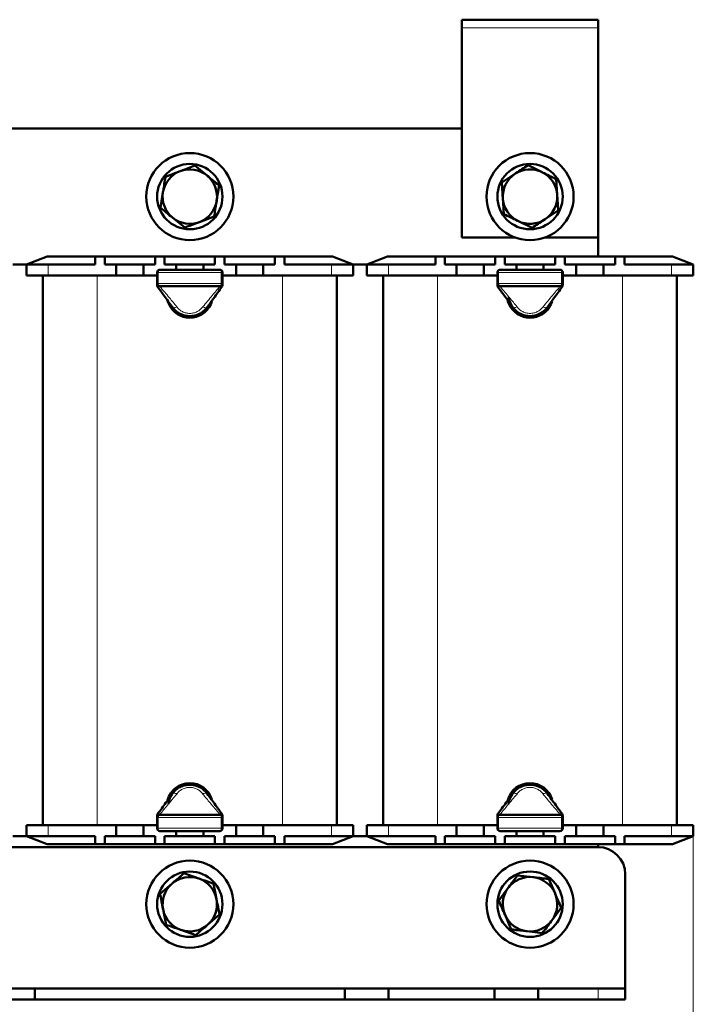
# Model space of a CAD drawing. Header units: millimetres. Extents: x 0 to 420, y 0 to 594.
# Tile 3 of 5: x 93 to 217, y 151 to 332. Entities that reach past the tile are written whole.
import ezdxf

# ---------------------------------------------------------------- set-up
doc = ezdxf.new("R2010")
doc.units = ezdxf.units.MM
doc.styles.add('SLDTEXTSTYLE0', font='TXT', dxfattribs={"width": 0.7, "bigfont": 'bigfont'})
doc.styles.add('SLDTEXTSTYLE1', font='TXT', dxfattribs={"width": 0.7})
doc.dimstyles.new('SLDDIMSTYLE0', dxfattribs={"dimtxt": 5, "dimasz": 5, "dimexe": 0, "dimexo": 0.0625, "dimgap": 1.25, "dimtad": 2, "dimdec": 1, "dimrnd": 1e-09, "dimzin": 12, "dimdsep": 46, "dimtxsty": 'SLDTEXTSTYLE1', "dimsah": 1, "dimcen": 0.09, "dimadec": 0, "dimazin": 3, "dimtfac": 1, "dimtdec": 3, "dimtofl": 0, "dimtmove": 0, "dimatfit": 3, "dimfxl": 1, "dimfrac": 2, "dimtolj": 1, "dimtzin": 12, "dimarcsym": 0})

# ---------------------------------------------------------------- blocks, each defined once
blk = doc.blocks.new('_D')
at = {"color": 7, "linetype": 'Continuous', "lineweight": 0}
for p, q in [((31.93, 181.78), (31.93, 116.79)), ((216.93, 181.78), (216.93, 116.79)), ((31.93, 117.79), (216.93, 117.79))]:
    blk.add_line(p, q, dxfattribs=at)
at = {"color": 7, "linetype": 'Continuous', "lineweight": 18}
for points in [[(31.93, 117.79), (36.93, 117.02), (36.93, 118.56)], [(216.93, 117.79), (211.93, 118.56), (211.93, 117.02)]]:
    blk.add_solid(points, dxfattribs=at)
at = {"color": 7, "linetype": 'Continuous', "lineweight": 18, "insert": (122.47, 124.24), "char_height": 5, "attachment_point": 1, "style": 'SLDTEXTSTYLE0'}
blk.add_mtext('Ш', dxfattribs=at)

msp = doc.modelspace()

# ---------------------------------------------------------------- linework, layer by layer
at = {"color": 7, "linetype": 'Continuous', "lineweight": 50}
for p, q in [((199.43, 331.79), (174.43, 331.79)), ((174.43, 331.79), (174.43, 330.29)), ((199.43, 331.79), (199.43, 330.29)), ((174.43, 330.29), (174.43, 291.79)), ((199.43, 291.79), (199.43, 330.29)), ((174.43, 311.79), (74.43, 311.79)), ((119.96, 302.95), (122.66, 303.97)), ((125.36, 304.99), (127.6, 303.16)), ((186.56, 305.05), (189.15, 303.77)), ((181.75, 301.85), (184.16, 303.45)), ((191.73, 302.49), (191.92, 299.61)), ((129.83, 301.33), (129.36, 298.48)), ((119.03, 297.25), (119.49, 300.1)), ((182.12, 296.09), (181.94, 298.97)), ((192.1, 296.73), (189.7, 295.13)), ((123.49, 293.59), (121.26, 295.42)), ((128.89, 295.63), (126.19, 294.61)), ((187.3, 293.53), (184.71, 294.81)), ((174.43, 291.79), (184.14, 291.79)), ((189.71, 291.79), (199.43, 291.79)), ((199.43, 288.29), (199.43, 291.79)), ((98.23, 288.29), (94.43, 286.79)), ((98.23, 288.29), (107.05, 288.29)), ((107.05, 288.29), (107.05, 286.79)), ((107.05, 288.29), (108.8, 288.29)), ((108.8, 288.29), (108.8, 286.79)), ((108.8, 288.29), (118.05, 288.29)), ((118.05, 288.29), (118.05, 286.79)), ((118.05, 288.29), (119.8, 288.29)), ((119.8, 288.29), (119.8, 286.79)), ((119.8, 288.29), (129.05, 288.29)), ((129.05, 288.29), (129.05, 286.79)), ((129.05, 288.29), (130.8, 288.29)), ((130.8, 288.29), (130.8, 286.79)), ((130.8, 288.29), (140.05, 288.29)), ((140.05, 288.29), (140.05, 286.79)), ((140.05, 288.29), (141.8, 288.29)), ((141.8, 288.29), (141.8, 286.79)), ((141.8, 288.29), (150.63, 288.29)), ((154.43, 286.79), (150.63, 288.29)), ((160.73, 288.29), (156.93, 286.79)), ((160.73, 288.29), (169.55, 288.29)), ((169.55, 288.29), (169.55, 286.79)), ((169.55, 288.29), (171.3, 288.29)), ((171.3, 288.29), (171.3, 286.79)), ((171.3, 288.29), (180.55, 288.29)), ((180.55, 288.29), (180.55, 286.79)), ((180.55, 288.29), (182.3, 288.29)), ((182.3, 288.29), (182.3, 286.79)), ((182.3, 288.29), (191.55, 288.29)), ((191.55, 288.29), (191.55, 286.79)), ((191.55, 288.29), (193.3, 288.29)), ((193.3, 288.29), (193.3, 286.79)), ((193.3, 288.29), (202.55, 288.29)), ((202.55, 288.29), (202.55, 286.79)), ((202.55, 288.29), (204.3, 288.29)), ((204.3, 288.29), (204.3, 286.79)), ((204.3, 288.29), (213.13, 288.29)), ((216.93, 286.79), (213.13, 288.29)), ((91.93, 286.79), (94.43, 286.79)), ((94.43, 284.79), (94.43, 286.79)), ((94.43, 286.79), (98.43, 286.79)), ((98.43, 286.79), (107.05, 286.79)), ((108.8, 286.79), (110.93, 286.79)), ((110.93, 286.79), (110.93, 284.79)), ((110.93, 286.79), (113.43, 286.79)), ((113.43, 286.79), (115.93, 286.79)), ((115.93, 286.79), (115.93, 284.79)), ((115.93, 286.79), (118.05, 286.79)), ((118.93, 285.85), (129.93, 285.85)), ((119.8, 286.79), (121.93, 286.79)), ((121.93, 286.79), (121.93, 285.85)), ((121.93, 286.79), (124.43, 286.79)), ((124.43, 286.79), (126.93, 286.79)), ((126.93, 286.79), (126.93, 285.85)), ((126.93, 286.79), (129.05, 286.79)), ((130.8, 286.79), (132.93, 286.79)), ((132.93, 286.79), (132.93, 284.79)), ((132.93, 286.79), (135.43, 286.79)), ((135.43, 286.79), (137.93, 286.79)), ((137.93, 286.79), (137.93, 284.79)), ((137.93, 286.79), (140.05, 286.79)), ((141.8, 286.79), (150.43, 286.79)), ((150.43, 286.79), (154.43, 286.79)), ((154.43, 286.79), (156.93, 286.79)), ((154.43, 286.79), (154.43, 284.79)), ((156.93, 284.79), (156.93, 286.79)), ((156.93, 286.79), (160.93, 286.79)), ((160.93, 286.79), (169.55, 286.79)), ((171.3, 286.79), (173.43, 286.79)), ((173.43, 286.79), (173.43, 284.79)), ((173.43, 286.79), (175.93, 286.79)), ((175.93, 286.79), (178.43, 286.79)), ((178.43, 286.79), (178.43, 284.79)), ((178.43, 286.79), (180.55, 286.79)), ((181.43, 285.85), (192.43, 285.85)), ((182.3, 286.79), (184.43, 286.79)), ((184.43, 286.79), (184.43, 285.85)), ((184.43, 286.79), (186.93, 286.79)), ((186.93, 286.79), (189.43, 286.79)), ((189.43, 286.79), (189.43, 285.85)), ((189.43, 286.79), (191.55, 286.79)), ((193.3, 286.79), (195.43, 286.79)), ((195.43, 286.79), (195.43, 284.79)), ((195.43, 286.79), (197.93, 286.79)), ((197.93, 286.79), (200.43, 286.79)), ((200.43, 286.79), (200.43, 284.79)), ((200.43, 286.79), (202.55, 286.79)), ((204.3, 286.79), (212.93, 286.79)), ((212.93, 286.79), (216.93, 286.79)), ((216.93, 286.79), (216.93, 284.79)), ((98.43, 284.79), (94.43, 284.79)), ((97.43, 183.79), (97.43, 284.79)), ((98.43, 284.79), (110.93, 284.79)), ((110.93, 284.79), (115.93, 284.79)), ((115.93, 284.79), (118.43, 284.79)), ((118.43, 283.35), (118.43, 285.35)), ((130.43, 285.35), (130.43, 283.35)), ((130.43, 284.79), (132.93, 284.79)), ((132.93, 284.79), (137.93, 284.79)), ((137.93, 284.79), (150.43, 284.79)), ((154.43, 284.79), (150.43, 284.79)), ((151.43, 284.79), (151.43, 183.79)), ((160.93, 284.79), (156.93, 284.79)), ((159.93, 183.79), (159.93, 284.79)), ((160.93, 284.79), (173.43, 284.79)), ((173.43, 284.79), (178.43, 284.79)), ((178.43, 284.79), (180.93, 284.79)), ((180.93, 283.35), (180.93, 285.35)), ((192.93, 285.35), (192.93, 283.35)), ((192.93, 284.79), (195.43, 284.79)), ((195.43, 284.79), (200.43, 284.79)), ((200.43, 284.79), (212.93, 284.79)), ((216.93, 284.79), (212.93, 284.79)), ((213.93, 284.79), (213.93, 183.79)), ((118.43, 283.01), (118.43, 283.35)), ((129.93, 282.85), (118.93, 282.85)), ((130.43, 283.35), (130.43, 283.01)), ((180.93, 283.01), (180.93, 283.35)), ((192.43, 282.85), (181.43, 282.85)), ((192.93, 283.35), (192.93, 283.01)), ((118.43, 185.23), (118.43, 185.57)), ((118.43, 183.23), (118.43, 185.23)), ((118.93, 185.73), (129.93, 185.73)), ((130.43, 185.57), (130.43, 185.23)), ((130.43, 185.23), (130.43, 183.23)), ((180.93, 185.23), (180.93, 185.57)), ((180.93, 183.23), (180.93, 185.23)), ((181.43, 185.73), (192.43, 185.73)), ((192.93, 185.57), (192.93, 185.23)), ((192.93, 185.23), (192.93, 183.23)), ((94.43, 181.79), (94.43, 183.79)), ((94.43, 183.79), (98.43, 183.79)), ((110.93, 183.79), (98.43, 183.79)), ((110.93, 183.79), (115.93, 183.79)), ((110.93, 181.79), (110.93, 183.79)), ((115.93, 181.79), (115.93, 183.79)), ((118.43, 183.79), (115.93, 183.79)), ((129.93, 182.73), (118.93, 182.73)), ((121.93, 181.79), (121.93, 182.73)), ((126.93, 181.79), (126.93, 182.73)), ((132.93, 183.79), (130.43, 183.79)), ((132.93, 183.79), (137.93, 183.79)), ((132.93, 181.79), (132.93, 183.79)), ((137.93, 181.79), (137.93, 183.79)), ((150.43, 183.79), (137.93, 183.79)), ((150.43, 183.79), (154.43, 183.79)), ((154.43, 183.79), (154.43, 181.79)), ((156.93, 181.79), (156.93, 183.79)), ((156.93, 183.79), (160.93, 183.79)), ((173.43, 183.79), (160.93, 183.79)), ((173.43, 183.79), (178.43, 183.79)), ((173.43, 181.79), (173.43, 183.79)), ((178.43, 181.79), (178.43, 183.79)), ((180.93, 183.79), (178.43, 183.79)), ((192.43, 182.73), (181.43, 182.73)), ((184.43, 181.79), (184.43, 182.73)), ((189.43, 181.79), (189.43, 182.73)), ((195.43, 183.79), (192.93, 183.79)), ((195.43, 183.79), (200.43, 183.79)), ((195.43, 181.79), (195.43, 183.79)), ((200.43, 181.79), (200.43, 183.79)), ((212.93, 183.79), (200.43, 183.79)), ((212.93, 183.79), (216.93, 183.79)), ((216.93, 183.79), (216.93, 181.79)), ((91.93, 181.79), (94.43, 181.79)), ((98.43, 181.79), (94.43, 181.79)), ((94.43, 181.79), (98.23, 180.29)), ((107.05, 181.79), (98.43, 181.79)), ((107.05, 180.29), (107.05, 181.79)), ((110.93, 181.79), (108.8, 181.79)), ((108.8, 180.29), (108.8, 181.79)), ((113.43, 181.79), (110.93, 181.79)), ((115.93, 181.79), (113.43, 181.79)), ((118.05, 181.79), (115.93, 181.79)), ((118.05, 180.29), (118.05, 181.79)), ((119.8, 180.29), (119.8, 181.79)), ((121.93, 181.79), (119.8, 181.79)), ((124.43, 181.79), (121.93, 181.79)), ((126.93, 181.79), (124.43, 181.79)), ((129.05, 181.79), (126.93, 181.79)), ((129.05, 180.29), (129.05, 181.79)), ((130.8, 180.29), (130.8, 181.79)), ((132.93, 181.79), (130.8, 181.79)), ((135.43, 181.79), (132.93, 181.79)), ((137.93, 181.79), (135.43, 181.79)), ((140.05, 181.79), (137.93, 181.79)), ((140.05, 180.29), (140.05, 181.79)), ((141.8, 180.29), (141.8, 181.79)), ((150.43, 181.79), (141.8, 181.79)), ((154.43, 181.79), (150.43, 181.79)), ((150.63, 180.29), (154.43, 181.79)), ((154.43, 181.79), (156.93, 181.79)), ((160.93, 181.79), (156.93, 181.79)), ((156.93, 181.79), (160.73, 180.29)), ((169.55, 181.79), (160.93, 181.79)), ((169.55, 180.29), (169.55, 181.79)), ((173.43, 181.79), (171.3, 181.79)), ((171.3, 180.29), (171.3, 181.79)), ((175.93, 181.79), (173.43, 181.79)), ((178.43, 181.79), (175.93, 181.79)), ((180.55, 181.79), (178.43, 181.79)), ((180.55, 180.29), (180.55, 181.79)), ((182.3, 180.29), (182.3, 181.79)), ((184.43, 181.79), (182.3, 181.79)), ((186.93, 181.79), (184.43, 181.79)), ((189.43, 181.79), (186.93, 181.79)), ((191.55, 181.79), (189.43, 181.79)), ((191.55, 180.29), (191.55, 181.79)), ((193.3, 180.29), (193.3, 181.79)), ((195.43, 181.79), (193.3, 181.79)), ((197.93, 181.79), (195.43, 181.79)), ((200.43, 181.79), (197.93, 181.79)), ((202.55, 181.79), (200.43, 181.79)), ((202.55, 180.29), (202.55, 181.79)), ((204.3, 180.29), (204.3, 181.79)), ((212.93, 181.79), (204.3, 181.79)), ((216.93, 181.79), (212.93, 181.79)), ((213.13, 180.29), (216.93, 181.79)), ((49.43, 179.79), (199.43, 179.79)), ((107.05, 180.29), (98.23, 180.29)), ((108.8, 180.29), (107.05, 180.29)), ((118.05, 180.29), (108.8, 180.29)), ((119.8, 180.29), (118.05, 180.29)), ((129.05, 180.29), (119.8, 180.29)), ((130.8, 180.29), (129.05, 180.29)), ((140.05, 180.29), (130.8, 180.29)), ((141.8, 180.29), (140.05, 180.29)), ((150.63, 180.29), (141.8, 180.29)), ((169.55, 180.29), (160.73, 180.29)), ((171.3, 180.29), (169.55, 180.29)), ((180.55, 180.29), (171.3, 180.29)), ((182.3, 180.29), (180.55, 180.29)), ((191.55, 180.29), (182.3, 180.29)), ((193.3, 180.29), (191.55, 180.29)), ((202.55, 180.29), (193.3, 180.29)), ((199.43, 179.79), (199.43, 180.29)), ((204.3, 180.29), (202.55, 180.29)), ((213.13, 180.29), (204.3, 180.29)), ((123.34, 174.96), (126.07, 174.01)), ((184.64, 174.59), (187.51, 174.26)), ((190.38, 173.92), (191.52, 171.27)), ((204.43, 174.79), (204.43, 153.79)), ((118.97, 171.18), (121.16, 173.07)), ((128.79, 173.07), (129.34, 170.23)), ((181.19, 169.96), (182.92, 172.28)), ((120.06, 165.51), (119.52, 168.35)), ((192.66, 168.62), (190.94, 166.3)), ((129.88, 167.4), (127.7, 165.51)), ((183.48, 164.66), (182.34, 167.31)), ((125.52, 163.62), (122.79, 164.57)), ((189.21, 163.99), (186.35, 164.32)), ((95.93, 153.79), (87.93, 153.79)), ((95.93, 151.79), (95.93, 153.79)), ((152.93, 153.79), (95.93, 153.79)), ((152.93, 151.79), (152.93, 153.79)), ((160.93, 153.79), (152.93, 153.79)), ((160.93, 151.79), (160.93, 153.79)), ((180.43, 153.79), (160.93, 153.79)), ((180.43, 151.79), (180.43, 153.79)), ((188.43, 153.79), (180.43, 153.79)), ((188.43, 151.79), (188.43, 153.79)), ((199.43, 153.79), (188.43, 153.79)), ((199.43, 153.79), (204.43, 153.79)), ((204.43, 153.79), (204.43, 151.79)), ((95.93, 151.79), (87.93, 151.79)), ((152.93, 151.79), (95.93, 151.79)), ((160.93, 151.79), (152.93, 151.79)), ((180.43, 151.79), (160.93, 151.79)), ((188.43, 151.79), (180.43, 151.79)), ((199.43, 151.79), (188.43, 151.79)), ((204.43, 151.79), (199.43, 151.79))]:
    msp.add_line(p, q, dxfattribs=at)
at = {"color": 8, "linetype": 'Continuous', "lineweight": 18}
for p, q in [((199.43, 330.29), (174.43, 330.29)), ((98.43, 286.79), (98.43, 284.79)), ((150.43, 284.79), (150.43, 286.79)), ((160.93, 286.79), (160.93, 284.79)), ((212.93, 284.79), (212.93, 286.79)), ((107.43, 284.79), (107.43, 183.79)), ((118.43, 285.35), (118.64, 285.35)), ((130.22, 285.35), (118.64, 285.35)), ((118.64, 285.35), (118.64, 283.35)), ((130.22, 283.35), (130.22, 285.35)), ((130.22, 285.35), (130.43, 285.35)), ((141.43, 183.79), (141.43, 284.79)), ((169.93, 284.79), (169.93, 183.79)), ((180.93, 285.35), (181.14, 285.35)), ((181.14, 285.35), (181.14, 283.35)), ((192.72, 285.35), (181.14, 285.35)), ((192.72, 283.35), (192.72, 285.35)), ((192.72, 285.35), (192.93, 285.35)), ((203.93, 183.79), (203.93, 284.79)), ((118.43, 283.35), (118.64, 283.35)), ((118.64, 283.35), (130.22, 283.35)), ((118.93, 282.85), (118.93, 282.76)), ((129.93, 282.76), (129.93, 282.85)), ((130.22, 283.35), (130.43, 283.35)), ((180.93, 283.35), (181.14, 283.35)), ((181.14, 283.35), (192.72, 283.35)), ((181.43, 282.85), (181.43, 282.76)), ((192.43, 282.76), (192.43, 282.85)), ((192.72, 283.35), (192.93, 283.35)), ((118.64, 185.23), (118.43, 185.23)), ((130.22, 185.23), (118.64, 185.23)), ((118.64, 185.23), (118.64, 183.23)), ((118.93, 185.82), (118.93, 185.73)), ((129.93, 185.73), (129.93, 185.82)), ((130.22, 183.23), (130.22, 185.23)), ((130.43, 185.23), (130.22, 185.23)), ((181.14, 185.23), (180.93, 185.23)), ((192.72, 185.23), (181.14, 185.23)), ((181.14, 185.23), (181.14, 183.23)), ((181.43, 185.82), (181.43, 185.73)), ((192.43, 185.73), (192.43, 185.82)), ((192.72, 183.23), (192.72, 185.23)), ((192.93, 185.23), (192.72, 185.23)), ((98.43, 183.79), (98.43, 181.79)), ((118.64, 183.23), (118.43, 183.23)), ((118.64, 183.23), (130.22, 183.23)), ((130.43, 183.23), (130.22, 183.23)), ((150.43, 181.79), (150.43, 183.79)), ((160.93, 183.79), (160.93, 181.79)), ((181.14, 183.23), (180.93, 183.23)), ((181.14, 183.23), (192.72, 183.23)), ((192.93, 183.23), (192.72, 183.23)), ((212.93, 181.79), (212.93, 183.79)), ((199.43, 151.79), (199.43, 153.79))]:
    msp.add_line(p, q, dxfattribs=at)
at = {"color": 8, "linetype": 'Continuous', "lineweight": 18, "flags": 128}
for points in [[(118.93, 285.85), (118.87, 285.84), (118.82, 285.81), (118.77, 285.77), (118.72, 285.7), (118.69, 285.63), (118.66, 285.54), (118.64, 285.45), (118.64, 285.35)], [(130.22, 285.35), (130.21, 285.45), (130.2, 285.54), (130.17, 285.63), (130.13, 285.7), (130.09, 285.77), (130.04, 285.81), (129.98, 285.84), (129.93, 285.85)], [(181.43, 285.85), (181.37, 285.84), (181.32, 285.81), (181.27, 285.77), (181.22, 285.7), (181.19, 285.63), (181.16, 285.54), (181.14, 285.45), (181.14, 285.35)], [(192.72, 285.35), (192.71, 285.45), (192.7, 285.54), (192.67, 285.63), (192.63, 285.7), (192.59, 285.77), (192.54, 285.81), (192.48, 285.84), (192.43, 285.85)], [(118.64, 283.35), (118.64, 283.25), (118.66, 283.16), (118.69, 283.07), (118.72, 283), (118.77, 282.93), (118.82, 282.89), (118.87, 282.86), (118.93, 282.85)], [(129.93, 282.85), (129.98, 282.86), (130.04, 282.89), (130.09, 282.93), (130.13, 283), (130.17, 283.07), (130.2, 283.16), (130.21, 283.25), (130.22, 283.35)], [(181.14, 283.35), (181.14, 283.25), (181.16, 283.16), (181.19, 283.07), (181.22, 283), (181.27, 282.93), (181.32, 282.89), (181.37, 282.86), (181.43, 282.85)], [(192.43, 282.85), (192.48, 282.86), (192.54, 282.89), (192.59, 282.93), (192.63, 283), (192.67, 283.07), (192.7, 283.16), (192.71, 283.25), (192.72, 283.35)], [(118.93, 185.73), (118.87, 185.72), (118.82, 185.69), (118.77, 185.65), (118.72, 185.58), (118.69, 185.51), (118.66, 185.42), (118.64, 185.33), (118.64, 185.23)], [(130.22, 185.23), (130.21, 185.33), (130.2, 185.42), (130.17, 185.51), (130.13, 185.58), (130.09, 185.65), (130.04, 185.69), (129.98, 185.72), (129.93, 185.73)], [(181.43, 185.73), (181.37, 185.72), (181.32, 185.69), (181.27, 185.65), (181.22, 185.58), (181.19, 185.51), (181.16, 185.42), (181.14, 185.33), (181.14, 185.23)], [(192.72, 185.23), (192.71, 185.33), (192.7, 185.42), (192.67, 185.51), (192.63, 185.58), (192.59, 185.65), (192.54, 185.69), (192.48, 185.72), (192.43, 185.73)], [(118.64, 183.23), (118.64, 183.13), (118.66, 183.04), (118.69, 182.95), (118.72, 182.88), (118.77, 182.81), (118.82, 182.77), (118.87, 182.74), (118.93, 182.73)], [(129.93, 182.73), (129.98, 182.74), (130.04, 182.77), (130.09, 182.81), (130.13, 182.88), (130.17, 182.95), (130.2, 183.04), (130.21, 183.13), (130.22, 183.23)], [(181.14, 183.23), (181.14, 183.13), (181.16, 183.04), (181.19, 182.95), (181.22, 182.88), (181.27, 182.81), (181.32, 182.77), (181.37, 182.74), (181.43, 182.73)], [(192.43, 182.73), (192.48, 182.74), (192.54, 182.77), (192.59, 182.81), (192.63, 182.88), (192.67, 182.95), (192.7, 183.04), (192.71, 183.13), (192.72, 183.23)]]:
    msp.add_lwpolyline(points, dxfattribs=at)
at = {"color": 7, "linetype": 'Continuous', "lineweight": 50, "flags": 128}
for points in [[(120.33, 280.18), (120.37, 280.01), (120.87, 278.97)], [(182.83, 280.18), (182.87, 280.01), (183.37, 278.97)]]:
    msp.add_lwpolyline(points, dxfattribs=at)
at = {"color": 7, "linetype": 'Continuous', "lineweight": 50}
for centre, radius in [((124.43, 299.29), 8), ((186.93, 299.29), 8), ((124.43, 299.29), 6), ((186.93, 299.29), 6), ((124.43, 169.29), 8), ((186.93, 169.29), 8), ((124.43, 169.29), 6), ((186.93, 169.29), 6)]:
    msp.add_circle(centre, radius, dxfattribs=at)
for centre, radius, start, end in [((124.43, 299.29), 5, 110.6853, 170.6853), ((124.43, 299.29), 5, 50.6853, 110.6853), ((186.93, 299.29), 5, 63.6643, 123.6643), ((124.43, 299.29), 5, 350.6853, 50.6853), ((186.93, 299.29), 5, 123.6643, 183.6643), ((186.93, 299.29), 5, 3.6643, 63.6643), ((124.43, 299.29), 5, 170.6853, 230.6853), ((124.43, 299.29), 5, 290.6853, 350.6853), ((186.93, 299.29), 5, 183.6643, 243.6643), ((186.93, 299.29), 5, 303.6643, 3.6643), ((124.43, 299.29), 5, 230.6853, 290.6853), ((186.93, 299.29), 5, 243.6643, 303.6643), ((118.93, 285.35), 0.5, 90, 180), ((129.93, 285.35), 0.5, 0, 90), ((181.43, 285.35), 0.5, 90, 180), ((192.43, 285.35), 0.5, 0, 90), ((118.93, 283.35), 0.5, 180, 270), ((129.93, 283.35), 0.5, 270, 0), ((181.43, 283.35), 0.5, 180, 270), ((192.43, 283.35), 0.5, 270, 0), ((186.93, 281.29), 3.95, 186.7926, 323.2838), ((124.43, 281.29), 4.25, 213.1576, 342.9267), ((124.43, 281.29), 3.95, 216.4448, 323.2838), ((186.93, 281.29), 4.25, 213.1576, 342.9267), ((124.43, 187.29), 4.25, 16.6111, 164.2812), ((124.43, 187.29), 3.95, 31.2318, 173.4209), ((186.93, 187.29), 4.25, 16.6111, 164.2812), ((186.93, 187.29), 3.95, 31.2318, 173.4209), ((118.93, 185.23), 0.5, 90, 180), ((129.93, 185.23), 0.5, 0, 90), ((181.43, 185.23), 0.5, 90, 180), ((192.43, 185.23), 0.5, 0, 90), ((118.93, 183.23), 0.5, 180, 270), ((129.93, 183.23), 0.5, 270, 0), ((181.43, 183.23), 0.5, 180, 270), ((192.43, 183.23), 0.5, 270, 0), ((199.43, 174.79), 5, 0, 90), ((124.43, 169.29), 5, 70.8626, 130.8626), ((124.43, 169.29), 5, 10.8626, 70.8626), ((186.93, 169.29), 5, 83.3118, 143.3118), ((186.93, 169.29), 5, 23.3118, 83.3118), ((124.43, 169.29), 5, 130.8626, 190.8626), ((186.93, 169.29), 5, 143.3118, 203.3118), ((124.43, 169.29), 5, 310.8626, 10.8626), ((186.93, 169.29), 5, 323.3118, 23.3118), ((124.43, 169.29), 5, 190.8626, 250.8626), ((186.93, 169.29), 5, 203.3118, 263.3118), ((124.43, 169.29), 5, 250.8626, 310.8626), ((186.93, 169.29), 5, 263.3118, 323.3118)]:
    msp.add_arc(centre, radius, start, end, dxfattribs=at)
for points, knots in [([(122.66, 303.97), (122.73, 303.99), (123.64, 304.34), (124.53, 304.67), (125.36, 304.99)], [0, 0, 0, 0, 0.070201, 1, 1, 1, 1]), ([(184.16, 303.45), (184.21, 303.49), (185.02, 304.03), (185.82, 304.56), (186.56, 305.05)], [0, 0, 0, 0, 0.070201, 1, 1, 1, 1]), ([(119.49, 300.1), (119.5, 300.17), (119.66, 301.13), (119.82, 302.07), (119.96, 302.95)], [0, 0, 0, 0, 0.070201, 1, 1, 1, 1]), ([(127.6, 303.16), (127.61, 303.15), (128.36, 302.53), (129.1, 301.92), (129.83, 301.33)], [0, 0, 0, 0, 0.017203, 1, 1, 1, 1]), ([(189.15, 303.77), (189.16, 303.76), (190.03, 303.33), (190.89, 302.91), (191.73, 302.49)], [0, 0, 0, 0, 0.017203, 1, 1, 1, 1]), ([(181.94, 298.97), (181.93, 299.04), (181.87, 300.01), (181.81, 300.97), (181.75, 301.85)], [0, 0, 0, 0, 0.0702006, 1, 1, 1, 1]), ([(129.36, 298.48), (129.35, 298.41), (129.19, 297.45), (129.04, 296.51), (128.89, 295.63)], [0, 0, 0, 0, 0.070201, 1, 1, 1, 1]), ([(191.92, 299.61), (191.92, 299.54), (191.98, 298.57), (192.05, 297.62), (192.1, 296.73)], [0, 0, 0, 0, 0.070201, 1, 1, 1, 1]), ([(121.26, 295.42), (121.25, 295.43), (120.49, 296.05), (119.75, 296.66), (119.03, 297.25)], [0, 0, 0, 0, 0.017203, 1, 1, 1, 1]), ([(184.71, 294.81), (184.69, 294.82), (183.82, 295.25), (182.96, 295.67), (182.12, 296.09)], [0, 0, 0, 0, 0.017203, 1, 1, 1, 1]), ([(189.7, 295.13), (189.64, 295.09), (188.83, 294.55), (188.04, 294.02), (187.3, 293.53)], [0, 0, 0, 0, 0.070201, 1, 1, 1, 1]), ([(126.19, 294.61), (126.13, 294.59), (125.22, 294.24), (124.32, 293.91), (123.49, 293.59)], [0, 0, 0, 0, 0.070201, 1, 1, 1, 1]), ([(121.23, 278.98), (120.72, 279.68), (119.82, 280.93), (118.92, 282.17), (118.52, 282.72)], [0, 0, 0, 0, 0.559921, 1, 1, 1, 1]), ([(130.33, 282.72), (129.83, 282.03), (128.94, 280.79), (128.03, 279.53), (127.63, 278.98)], [0, 0, 0, 0, 0.5603, 1, 1, 1, 1]), ([(183.73, 278.98), (183.22, 279.68), (182.32, 280.93), (181.42, 282.17), (181.02, 282.72)], [0, 0, 0, 0, 0.559921, 1, 1, 1, 1]), ([(192.83, 282.72), (192.33, 282.03), (191.44, 280.79), (190.53, 279.53), (190.13, 278.98)], [0, 0, 0, 0, 0.5603, 1, 1, 1, 1]), ([(127.63, 278.98), (127.42, 278.73), (127.03, 278.26), (126.24, 277.74), (125.36, 277.41), (124.43, 277.3), (123.49, 277.41), (122.62, 277.74), (121.82, 278.26), (121.43, 278.73), (121.23, 278.98)], [0, 0, 0, 0, 0.132759, 0.254232, 0.378928, 0.5, 0.621066, 0.745768, 0.867238, 1, 1, 1, 1]), ([(190.13, 278.98), (189.92, 278.73), (189.53, 278.26), (188.74, 277.74), (187.86, 277.41), (186.93, 277.3), (185.99, 277.41), (185.12, 277.74), (184.32, 278.26), (183.93, 278.73), (183.73, 278.98)], [0, 0, 0, 0, 0.132759, 0.254232, 0.378928, 0.5, 0.621066, 0.745768, 0.867238, 1, 1, 1, 1]), ([(121.23, 189.6), (121.43, 189.85), (121.82, 190.32), (122.62, 190.84), (123.49, 191.17), (124.43, 191.28), (125.36, 191.17), (126.24, 190.84), (127.03, 190.32), (127.42, 189.85), (127.63, 189.6)], [0, 0, 0, 0, 0.132759, 0.254232, 0.378928, 0.5, 0.621066, 0.745768, 0.867238, 1, 1, 1, 1]), ([(183.73, 189.6), (183.93, 189.85), (184.32, 190.32), (185.12, 190.84), (185.99, 191.17), (186.93, 191.28), (187.86, 191.17), (188.74, 190.84), (189.53, 190.32), (189.92, 189.85), (190.13, 189.6)], [0, 0, 0, 0, 0.132759, 0.254232, 0.378928, 0.5, 0.621066, 0.745768, 0.867238, 1, 1, 1, 1]), ([(118.52, 185.86), (119.02, 186.55), (119.92, 187.79), (120.83, 189.05), (121.23, 189.6)], [0, 0, 0, 0, 0.5603, 1, 1, 1, 1]), ([(127.63, 189.6), (128.14, 188.9), (129.04, 187.65), (129.94, 186.41), (130.33, 185.86)], [0, 0, 0, 0, 0.5599207, 1, 1, 1, 1]), ([(181.02, 185.86), (181.52, 186.55), (182.42, 187.79), (183.33, 189.05), (183.73, 189.6)], [0, 0, 0, 0, 0.5603, 1, 1, 1, 1]), ([(190.13, 189.6), (190.64, 188.9), (191.54, 187.65), (192.44, 186.41), (192.83, 185.86)], [0, 0, 0, 0, 0.559921, 1, 1, 1, 1]), ([(121.16, 173.07), (121.21, 173.12), (121.95, 173.75), (122.67, 174.38), (123.34, 174.96)], [0, 0, 0, 0, 0.070201, 1, 1, 1, 1]), ([(126.07, 174.01), (126.13, 173.99), (127.05, 173.67), (127.95, 173.36), (128.79, 173.07)], [0, 0, 0, 0, 0.070201, 1, 1, 1, 1]), ([(182.92, 172.28), (182.96, 172.33), (183.54, 173.11), (184.11, 173.88), (184.64, 174.59)], [0, 0, 0, 0, 0.070201, 1, 1, 1, 1]), ([(187.51, 174.26), (187.58, 174.25), (188.55, 174.13), (189.49, 174.02), (190.38, 173.92)], [0, 0, 0, 0, 0.070201, 1, 1, 1, 1]), ([(119.52, 168.35), (119.51, 168.36), (119.33, 169.32), (119.15, 170.26), (118.97, 171.18)], [0, 0, 0, 0, 0.017203, 1, 1, 1, 1]), ([(129.34, 170.23), (129.34, 170.22), (129.52, 169.26), (129.71, 168.32), (129.88, 167.4)], [0, 0, 0, 0, 0.017203, 1, 1, 1, 1]), ([(191.52, 171.27), (191.53, 171.25), (191.91, 170.36), (192.29, 169.48), (192.66, 168.62)], [0, 0, 0, 0, 0.017203, 1, 1, 1, 1]), ([(182.34, 167.31), (182.33, 167.33), (181.94, 168.22), (181.57, 169.1), (181.19, 169.96)], [0, 0, 0, 0, 0.017203, 1, 1, 1, 1]), ([(122.79, 164.57), (122.72, 164.59), (121.8, 164.91), (120.9, 165.22), (120.06, 165.51)], [0, 0, 0, 0, 0.070201, 1, 1, 1, 1]), ([(127.7, 165.51), (127.65, 165.46), (126.91, 164.83), (126.19, 164.2), (125.52, 163.62)], [0, 0, 0, 0, 0.070201, 1, 1, 1, 1]), ([(186.35, 164.32), (186.28, 164.33), (185.31, 164.45), (184.36, 164.56), (183.48, 164.66)], [0, 0, 0, 0, 0.0702006, 1, 1, 1, 1]), ([(190.94, 166.3), (190.9, 166.25), (190.31, 165.47), (189.74, 164.7), (189.21, 163.99)], [0, 0, 0, 0, 0.070201, 1, 1, 1, 1])]:
    msp.add_open_spline(points, degree=3, knots=knots, dxfattribs=at)
for points in [[(118.52, 282.72), (118.5, 282.76), (118.44, 282.85), (118.43, 282.96), (118.43, 283.01)], [(130.43, 283.01), (130.42, 282.96), (130.41, 282.85), (130.36, 282.76), (130.33, 282.72)], [(181.02, 282.72), (181, 282.76), (180.94, 282.85), (180.93, 282.96), (180.93, 283.01)], [(192.93, 283.01), (192.92, 282.96), (192.91, 282.85), (192.86, 282.76), (192.83, 282.72)], [(118.43, 185.57), (118.43, 185.62), (118.44, 185.73), (118.5, 185.82), (118.52, 185.86)], [(130.33, 185.86), (130.36, 185.82), (130.41, 185.73), (130.42, 185.62), (130.43, 185.57)], [(180.93, 185.57), (180.93, 185.62), (180.94, 185.73), (181, 185.82), (181.02, 185.86)], [(192.83, 185.86), (192.86, 185.82), (192.91, 185.73), (192.92, 185.62), (192.93, 185.57)]]:
    msp.add_open_spline(points, degree=3, dxfattribs=at)
at = {"color": 8, "linetype": 'Continuous', "lineweight": 18}
for points, knots in [([(118.93, 282.76), (118.88, 282.76), (118.76, 282.77), (118.63, 282.8), (118.54, 282.85), (118.48, 282.9), (118.44, 282.95), (118.43, 282.99), (118.43, 283.01)], [0, 0, 0, 0, 0.198606, 0.430992, 0.560466, 0.698463, 0.844977, 1, 1, 1, 1]), ([(118.93, 282.76), (118.88, 282.74), (118.79, 282.69), (118.67, 282.67), (118.58, 282.67), (118.54, 282.7), (118.52, 282.72)], [0, 0, 0, 0, 0.2494858, 0.4999879, 0.7505032, 1, 1, 1, 1]), ([(118.93, 282.76), (119.52, 282.07), (120.57, 280.85), (121.59, 279.6), (122.04, 279.05)], [0, 0, 0, 0, 0.560296, 1, 1, 1, 1]), ([(126.82, 279.05), (127.4, 279.74), (128.43, 280.98), (129.47, 282.22), (129.93, 282.76)], [0, 0, 0, 0, 0.559925, 1, 1, 1, 1]), ([(130.43, 283.01), (130.42, 282.99), (130.42, 282.95), (130.38, 282.9), (130.32, 282.85), (130.22, 282.8), (130.09, 282.77), (129.98, 282.76), (129.93, 282.76)], [0, 0, 0, 0, 0.155023, 0.301537, 0.439534, 0.569008, 0.801394, 1, 1, 1, 1]), ([(130.33, 282.72), (130.32, 282.7), (130.28, 282.67), (130.18, 282.67), (130.06, 282.69), (129.97, 282.74), (129.93, 282.76)], [0, 0, 0, 0, 0.249497, 0.500012, 0.750514, 1, 1, 1, 1]), ([(181.43, 282.76), (181.38, 282.76), (181.26, 282.77), (181.13, 282.8), (181.04, 282.85), (180.98, 282.9), (180.94, 282.95), (180.93, 282.99), (180.93, 283.01)], [0, 0, 0, 0, 0.198606, 0.430992, 0.560466, 0.698463, 0.844977, 1, 1, 1, 1]), ([(181.43, 282.76), (181.38, 282.74), (181.29, 282.69), (181.17, 282.67), (181.08, 282.67), (181.04, 282.7), (181.02, 282.72)], [0, 0, 0, 0, 0.249486, 0.499988, 0.750503, 1, 1, 1, 1]), ([(181.43, 282.76), (182.02, 282.07), (183.07, 280.85), (184.09, 279.6), (184.54, 279.05)], [0, 0, 0, 0, 0.5602963, 1, 1, 1, 1]), ([(189.32, 279.05), (189.9, 279.74), (190.93, 280.98), (191.97, 282.22), (192.43, 282.76)], [0, 0, 0, 0, 0.5599255, 1, 1, 1, 1]), ([(192.93, 283.01), (192.92, 282.99), (192.92, 282.95), (192.88, 282.9), (192.82, 282.85), (192.72, 282.8), (192.59, 282.77), (192.48, 282.76), (192.43, 282.76)], [0, 0, 0, 0, 0.155023, 0.301537, 0.439534, 0.569008, 0.801394, 1, 1, 1, 1]), ([(192.83, 282.72), (192.82, 282.7), (192.78, 282.67), (192.68, 282.67), (192.56, 282.69), (192.47, 282.74), (192.43, 282.76)], [0, 0, 0, 0, 0.249497, 0.500012, 0.750514, 1, 1, 1, 1]), ([(122.04, 279.05), (121.95, 279), (121.77, 278.92), (121.53, 278.87), (121.33, 278.88), (121.26, 278.95), (121.23, 278.98)], [0, 0, 0, 0, 0.243659, 0.5, 0.756341, 1, 1, 1, 1]), ([(122.04, 279.05), (122.18, 278.87), (122.47, 278.52), (123.06, 278.13), (123.72, 277.88), (124.43, 277.8), (125.13, 277.88), (125.79, 278.13), (126.38, 278.52), (126.67, 278.87), (126.82, 279.05)], [0, 0, 0, 0, 0.131011, 0.257382, 0.37982, 0.5, 0.62018, 0.742618, 0.868989, 1, 1, 1, 1]), ([(126.82, 279.05), (126.91, 279), (127.09, 278.92), (127.33, 278.87), (127.53, 278.88), (127.6, 278.95), (127.63, 278.98)], [0, 0, 0, 0, 0.2436588, 0.5, 0.7563412, 1, 1, 1, 1]), ([(184.54, 279.05), (184.45, 279), (184.27, 278.92), (184.03, 278.87), (183.83, 278.88), (183.76, 278.95), (183.73, 278.98)], [0, 0, 0, 0, 0.243659, 0.5, 0.756341, 1, 1, 1, 1]), ([(184.54, 279.05), (184.68, 278.87), (184.97, 278.52), (185.56, 278.13), (186.22, 277.88), (186.93, 277.8), (187.63, 277.88), (188.29, 278.13), (188.88, 278.52), (189.17, 278.87), (189.32, 279.05)], [0, 0, 0, 0, 0.131011, 0.257382, 0.37982, 0.5, 0.62018, 0.742618, 0.868989, 1, 1, 1, 1]), ([(189.32, 279.05), (189.41, 279), (189.59, 278.92), (189.83, 278.87), (190.03, 278.88), (190.1, 278.95), (190.13, 278.98)], [0, 0, 0, 0, 0.243659, 0.5, 0.756341, 1, 1, 1, 1]), ([(126.82, 189.53), (126.67, 189.71), (126.38, 190.06), (125.79, 190.45), (125.13, 190.7), (124.43, 190.78), (123.72, 190.7), (123.06, 190.45), (122.47, 190.06), (122.18, 189.71), (122.04, 189.53)], [0, 0, 0, 0, 0.131011, 0.257382, 0.37982, 0.5, 0.62018, 0.742618, 0.868989, 1, 1, 1, 1]), ([(189.32, 189.53), (189.17, 189.71), (188.88, 190.06), (188.29, 190.45), (187.63, 190.7), (186.93, 190.78), (186.22, 190.7), (185.56, 190.45), (184.97, 190.06), (184.68, 189.71), (184.54, 189.53)], [0, 0, 0, 0, 0.131011, 0.257382, 0.37982, 0.5, 0.62018, 0.742618, 0.868989, 1, 1, 1, 1]), ([(122.04, 189.53), (121.46, 188.84), (120.43, 187.6), (119.39, 186.36), (118.93, 185.82)], [0, 0, 0, 0, 0.559925, 1, 1, 1, 1]), ([(122.04, 189.53), (121.95, 189.58), (121.77, 189.66), (121.53, 189.71), (121.33, 189.7), (121.26, 189.63), (121.23, 189.6)], [0, 0, 0, 0, 0.243659, 0.5, 0.756341, 1, 1, 1, 1]), ([(126.82, 189.53), (126.91, 189.58), (127.09, 189.66), (127.33, 189.71), (127.53, 189.7), (127.6, 189.63), (127.63, 189.6)], [0, 0, 0, 0, 0.243659, 0.5, 0.756341, 1, 1, 1, 1]), ([(129.93, 185.82), (129.34, 186.51), (128.28, 187.73), (127.27, 188.98), (126.82, 189.53)], [0, 0, 0, 0, 0.560296, 1, 1, 1, 1]), ([(184.54, 189.53), (183.96, 188.84), (182.93, 187.6), (181.89, 186.36), (181.43, 185.82)], [0, 0, 0, 0, 0.559925, 1, 1, 1, 1]), ([(184.54, 189.53), (184.45, 189.58), (184.27, 189.66), (184.03, 189.71), (183.83, 189.7), (183.76, 189.63), (183.73, 189.6)], [0, 0, 0, 0, 0.243659, 0.5, 0.756341, 1, 1, 1, 1]), ([(189.32, 189.53), (189.41, 189.58), (189.59, 189.66), (189.83, 189.71), (190.03, 189.7), (190.1, 189.63), (190.13, 189.6)], [0, 0, 0, 0, 0.243659, 0.5, 0.756341, 1, 1, 1, 1]), ([(192.43, 185.82), (191.84, 186.51), (190.78, 187.73), (189.77, 188.98), (189.32, 189.53)], [0, 0, 0, 0, 0.560296, 1, 1, 1, 1]), ([(118.43, 185.57), (118.43, 185.59), (118.44, 185.63), (118.48, 185.68), (118.54, 185.73), (118.63, 185.78), (118.76, 185.81), (118.88, 185.82), (118.93, 185.82)], [0, 0, 0, 0, 0.155023, 0.301537, 0.439534, 0.569008, 0.801394, 1, 1, 1, 1]), ([(118.52, 185.86), (118.54, 185.88), (118.58, 185.91), (118.67, 185.92), (118.79, 185.89), (118.88, 185.84), (118.93, 185.82)], [0, 0, 0, 0, 0.249497, 0.500012, 0.750514, 1, 1, 1, 1]), ([(129.93, 185.82), (129.97, 185.84), (130.06, 185.89), (130.18, 185.92), (130.28, 185.91), (130.32, 185.88), (130.33, 185.86)], [0, 0, 0, 0, 0.249486, 0.499988, 0.750503, 1, 1, 1, 1]), ([(129.93, 185.82), (129.98, 185.82), (130.09, 185.81), (130.22, 185.78), (130.32, 185.73), (130.38, 185.68), (130.42, 185.63), (130.42, 185.59), (130.43, 185.57)], [0, 0, 0, 0, 0.198606, 0.430992, 0.560466, 0.698463, 0.844977, 1, 1, 1, 1]), ([(180.93, 185.57), (180.93, 185.59), (180.94, 185.63), (180.98, 185.68), (181.04, 185.73), (181.13, 185.78), (181.26, 185.81), (181.38, 185.82), (181.43, 185.82)], [0, 0, 0, 0, 0.155023, 0.301537, 0.439534, 0.569008, 0.801394, 1, 1, 1, 1]), ([(181.02, 185.86), (181.04, 185.88), (181.08, 185.91), (181.17, 185.92), (181.29, 185.89), (181.38, 185.84), (181.43, 185.82)], [0, 0, 0, 0, 0.249497, 0.500012, 0.750514, 1, 1, 1, 1]), ([(192.43, 185.82), (192.47, 185.84), (192.56, 185.89), (192.68, 185.92), (192.78, 185.91), (192.82, 185.88), (192.83, 185.86)], [0, 0, 0, 0, 0.249486, 0.499988, 0.750503, 1, 1, 1, 1]), ([(192.43, 185.82), (192.48, 185.82), (192.59, 185.81), (192.72, 185.78), (192.82, 185.73), (192.88, 185.68), (192.92, 185.63), (192.92, 185.59), (192.93, 185.57)], [0, 0, 0, 0, 0.198606, 0.430992, 0.560466, 0.698463, 0.844977, 1, 1, 1, 1])]:
    msp.add_open_spline(points, degree=3, knots=knots, dxfattribs=at)

# ---------------------------------------------------------------- dimensions: what is measured, and where the dimension line sits
at = {"color": 7, "linetype": 'Continuous', "lineweight": 18}
dim = msp.add_linear_dim(base=(216.93, 117.79), p1=(31.93, 181.79), p2=(216.93, 181.79), text='Ш', dimstyle='SLDDIMSTYLE0', dxfattribs=at)
dim.commit()
dim.dimension.update_dxf_attribs({"geometry": '_D', "text_midpoint": (124.43, 117.79), "dimtype": 160})

doc.saveas('drawing.dxf')
